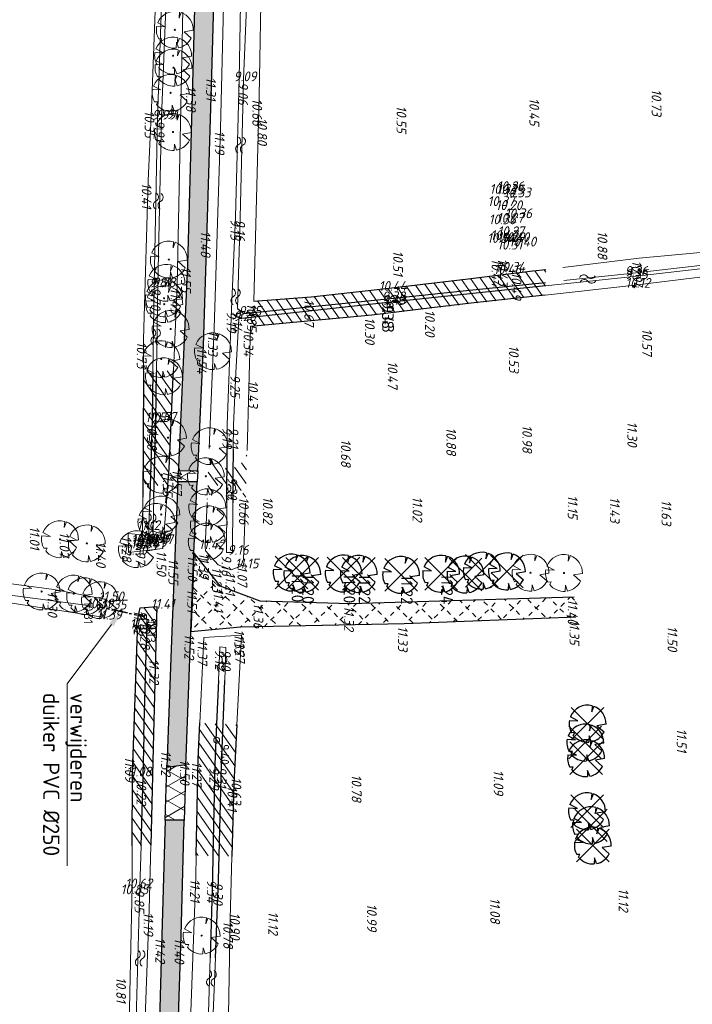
# Model space of a CAD drawing. Header units: metres. Extents: x 232614 to 233692, y 552964 to 554400.
# Tile 15 of 26: x 233243 to 233346, y 553931 to 554082. Entities that reach past the tile are written whole.
import ezdxf
from ezdxf import colors
from ezdxf.entities.mleader import LeaderData, LeaderLine
from ezdxf.math import Vec2, Vec3

# ---------------------------------------------------------------- set-up
doc = ezdxf.new("R2010")
doc.units = ezdxf.units.M
doc.linetypes.add('NLCS-HIDDEN', pattern=[4, 2, -2])
for name, color, linetype, lineweight, true_color in [('B-XX-AL-Hoogtecijfer-T', 7, 'Continuous', 18, 0xb8807a), ('Q26_Boom', 7, 'Continuous', 13, 0x165700), ('T09_Insteek_sloot', 7, 'Continuous', 13, 0x164c00), ('V-Duikerhoogte BOB-T', 7, 'Continuous', 18, 0x0059b3), ('V-Q69_Duiker-S', 1, 'NLCS-HIDDEN', 35, 0xff0000), ('V-T09_Insteek_sloot', 7, 'Continuous', 13, 0x164c00), ('V-Waterpeilhoogte-T', 7, 'Continuous', 18, 0xb8807a), ('V-WE-GR-BOOM-S', 7, 'Continuous', 25, 0x165700), ('V-WE-GR-BOOM_OP_BASIS_VAN_FOTO-S', 7, 'Continuous', 25, 0x165700), ('V-WE-GW-WATERGANG_BODEM-G', 7, 'CONTINUOUS-V', 25, 0x007ca5), ('V-WE-GW-WATERGANG_INSTEEK-G', 7, 'CONTINUOUS-V', 25, 0x004c00)]:
    doc.layers.add(name, color=color, linetype=linetype, lineweight=lineweight, true_color=true_color)
for name, color, linetype, lineweight in [('Hoogtecijfer-T-UIT', 2, 'Continuous', 18), ('S05_Water', 144, 'Continuous', 13), ('T07_Greppel', 144, 'Continuous', 13), ('V-S05_Water-S', 144, 'CONTINUOUS-V', 13), ('V-V05_Kanthalfverh-G', 7, 'CONTINUOUS-V', 25), ('V-W11_Waterlijn-G', 144, 'CONTINUOUS-V', 25), ('V-WE-AL-T', 7, 'Continuous', 13), ('V-WE-GR-BOOM-G', 1, 'Continuous', 25), ('V-WE-GW-WATERGANG-WERK-A', 252, 'Continuous', 9), ('V-WE-VH-VERHARDING_ASFALT_FREESVAK-A', 252, 'Continuous', 9), ('V-WE-VH-VERHARDING_ASFALT_FREESVAK-G', 7, 'CONTINUOUS-V', 25), ('V-WE-VH-VERHARDING_ASFALT_OPBREKEN-G', 7, 'CONTINUOUS-V', 25), ('V-WE-VH-VERHARDING_ASFALT_ZWART_OPBREKEN-A', 252, 'Continuous', 9), ('V-WE-VH-VERHARDING_BOUWWEG_GRASWIJK_14-A', 14, 'Continuous', 9), ('V-WE-VH-VERHARDING_BOUWWEG_GRASWIJK_14-G', 14, 'Continuous', 25), ('W11_Waterlijn', 142, 'Continuous', 13)]:
    doc.layers.add(name, color=color, linetype=linetype, lineweight=lineweight)
doc.styles.add('ISO', font='NLCS-ISO.ttf')
doc.styles.add('NLCS-ISO', font='NLCS-ISO.ttf', dxfattribs={"height": 1.8})
doc.styles.add('NLCS-ISO-ANNOTATIEF-T25', font='NLCS-ISO.ttf', dxfattribs={"height": 2.5})
doc.styles.get("Standard").update_dxf_attribs({"font": 'arial.ttf'})
doc.linetypes.add('CONTINUOUS-V', pattern='A,3.5,[24,NLCS.shx,S=0.5,R=0,X=0,Y=0],3.5', length=7)
pattern_1 = [(125, (0, 0), (-1.02394005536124, -0.7169705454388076), [])]
pattern_2 = [(256.8349741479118, (233113.6732984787, 553252.5291101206), (0.6993389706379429, -1.126382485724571), [0.9375, -0.9375]), (346.8349741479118, (233113.4597767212, 553251.6162493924), (1.126382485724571, 0.6993389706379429), [0.9375, -0.9375])]
pattern_3 = [(329.9999999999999, (0, 0), (1, 1.732050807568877), []), (29.99999999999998, (0, 0), (-0.9999999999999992, 1.732050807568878), [])]

# ---------------------------------------------------------------- blocks, each defined once
blk = doc.blocks.new('M02_GRONDSLAGPUNT')
blk.add_circle((0, 0), 0.5)
blk.add_attdef('1', (0.6883896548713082, 0.5986564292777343), '', height=1.3)
blk = doc.blocks.new('Q69_DUIKER_OPENING')
at = {"color": 0}
for p, q in [((-0.2038016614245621, 0.344941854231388), (0, 0)), ((-0.1961876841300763, -0.3480278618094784), (0, 0)), ((0, 0), (0.5204812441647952, 0)), ((0.9994211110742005, 0), (1.501528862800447, 0)), ((1.898673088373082, 0), (2.3, 0))]:
    blk.add_line(p, q, dxfattribs=at)
blk = doc.blocks.new('Q26_BOOM')
at = {"flags": 128}
for points in [[(0.7241735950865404, 2.737870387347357), (0.6408429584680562, 1.803661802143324), (0.9729455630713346, 2.659649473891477)], [(-2.786822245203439, 0.5039873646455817), (-1.479423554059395, 0.4418412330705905), (-2.631308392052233, 1.047180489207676)], [(-2.192573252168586, -1.792472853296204), (-1.969614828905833, -1.360378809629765), (-2.466565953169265, -1.391553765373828)], [(2.831082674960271, -0.07294376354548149), (1.441592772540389, -0.309453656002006), (2.527937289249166, -1.276695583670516)], [(0.5578399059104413, -2.77656365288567), (0.2358009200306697, -1.873217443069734), (0.202819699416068, -2.824753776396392)]]:
    blk.add_lwpolyline(points, dxfattribs=at)
blk.add_lwpolyline([(2.83107871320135, -0.07294367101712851, 0.3219436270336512), (0.9729437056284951, 2.65964433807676, 0.3219436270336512)], format="xyb", dxfattribs=at)
blk.add_circle((0, 0), 0.08437499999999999)
for start, end in [(75.18440999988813, 158.298953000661), (169.7490490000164, 209.4302330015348), (281.3600670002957, 333.2046490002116), (219.2666920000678, 274.1068389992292)]:
    blk.add_arc((0, 0), 2.832018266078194, start, end)
blk = doc.blocks.new('S05')
for centre, radius, start, end in [((-0.6000000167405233, 0.03999905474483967), 0.6799999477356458, 28.07257499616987, 151.9275999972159), ((0.5999988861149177, 0.6800008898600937), 0.679999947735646, 208.0725722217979, 331.9275972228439), ((-0.5999988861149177, -0.6800008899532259), 0.6799999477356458, 28.07257499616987, 151.9275999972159), ((0.6000000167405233, -0.03999905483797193), 0.679999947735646, 208.0725722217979, 331.9275972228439)]:
    blk.add_arc(centre, radius, start, end)
blk = doc.blocks.new('V-SGR-BOOM_08')
at = {"ltscale": 20, "flags": 128}
for points in [[(0.6137024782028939, 2.320214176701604), (0.5430837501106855, 1.528517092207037), (0.8245248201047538, 2.253925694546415)], [(-2.361698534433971, 0.4271051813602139), (-1.253740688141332, 0.3744393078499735), (-2.229907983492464, 0.8874353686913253)], [(-1.858100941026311, -1.51903499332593), (-1.669154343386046, -1.152855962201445), (-2.090296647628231, -1.179275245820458)], [(2.399207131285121, -0.06181635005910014), (1.221680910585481, -0.2622471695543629), (2.142305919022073, -1.081938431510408)], [(0.4727378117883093, -2.352980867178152), (0.1998279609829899, -1.587445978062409), (0.1718782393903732, -2.393819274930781)]]:
    blk.add_lwpolyline(points, dxfattribs=at)
blk.add_lwpolyline([(2.399203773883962, -0.06181627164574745, 0.3219436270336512), (0.8245232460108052, 2.253921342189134, 0.3219436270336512)], format="xyb", dxfattribs=at)
blk.add_circle((1.789445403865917e-13, -1.789445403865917e-13), 0.07)
at = {"ltscale": 20}
for start, end in [(75.18440999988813, 158.298953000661), (169.7490490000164, 209.4302330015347), (281.3600670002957, 333.2046490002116), (219.2666920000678, 274.1068389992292)]:
    blk.add_arc((1.823366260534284e-13, -1.823413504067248e-13), 2.399999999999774, start, end, dxfattribs=at)
at = {"layer": 'V-WE-GR-BOOM-G'}
for p, q in [((-2.1213203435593, 2.1213203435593), (2.121320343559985, -2.121320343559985)), ((2.121320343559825, 2.12132034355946), (-2.12132034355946, -2.121320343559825))]:
    blk.add_line(p, q, dxfattribs=at)

msp = doc.modelspace()

# ---------------------------------------------------------------- hatches: boundary and pattern name
at = {"layer": 'V-WE-GW-WATERGANG-WERK-A'}
h = msp.add_hatch(dxfattribs=at)
h.set_pattern_fill('AGW-WERK_AANVULLEN-SO', color=256, scale=0.25, angle=80, pattern_type=2)
h.set_pattern_definition(pattern_1)
h.paths.add_polyline_path([(233323.9659204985, 554043.329451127), (233299.458433, 554040.396215), (233287.949171, 554039.13381), (233279.146247, 554038.485206), (233278.67613, 554034.569174), (233297.252313, 554036.32561), (233323.8875631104, 554039.3949591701)])
h = msp.add_hatch(dxfattribs=at)
h.set_pattern_fill('AGW-WERK_AANVULLEN-SO', color=256, scale=0.25, angle=80, pattern_type=2)
h.set_pattern_definition(pattern_1)
edge = h.paths.add_edge_path()
edge.add_line((233262.2214562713, 554027.771845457), (233266.8260200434, 554027.7658362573))
edge.add_line((233266.8260200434, 554027.7658362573), (233266.172644, 554012.807457))
edge.add_line((233266.172644, 554012.807457), (233265.8225318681, 554008.393088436))
edge.add_arc((233263.97687268, 554008.420341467), 1.845860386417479, 359.154031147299, 539.5047321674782)
edge.add_line((233262.1310812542, 554008.4362969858), (233262.2214562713, 554027.771845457))
h = msp.add_hatch(dxfattribs=at)
h.set_pattern_fill('AGW-WERK_AANVULLEN-SO', color=256, scale=0.25, angle=80, pattern_type=2)
h.set_pattern_definition(pattern_1)
edge = h.paths.add_edge_path()
edge.add_line((233272.3252270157, 554015.8781254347), (233271.9898548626, 554007.5756978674))
edge.add_arc((233274.9441834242, 554007.5226314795), 2.954805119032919, -0.3759496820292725, 178.9709495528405, ccw=False)
edge.add_line((233277.8989249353, 554007.5032434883), (233277.942329, 554008.777803))
edge.add_line((233277.942329, 554008.777803), (233278.1359427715, 554015.5828695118))
edge.add_arc((233275.2308199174, 554015.7351228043), 2.909109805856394, 178.1912648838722, 356.99995564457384, ccw=False)
h = msp.add_hatch(dxfattribs=at)
h.set_pattern_fill('AGW-WERK_AANVULLEN-SO', color=256, scale=0.25, angle=80, pattern_type=2)
h.set_pattern_definition(pattern_1)
h.paths.add_polyline_path([(233263.8017865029, 553972.0980226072), (233264.093991, 553983.928484), (233264.300881, 553991.635072), (233261.705967, 553991.4317089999), (233261.102104, 553988.583441), (233261.324034, 553987.787871), (233260.7502872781, 553971.8420474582), (233260.537418, 553965.92589), (233260.5032418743, 553954.9284867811), (233263.3799872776, 553955.0206692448)])
h = msp.add_hatch(dxfattribs=at)
h.set_pattern_fill('AGW-WERK_AANVULLEN-SO', color=256, scale=0.25, angle=80, pattern_type=2)
h.set_pattern_definition(pattern_1)
h.paths.add_polyline_path([(233276.5659387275, 553973.4762244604), (233270.8899170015, 553973.7855649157), (233270.637851, 553968.194699), (233270.3392691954, 553953.454474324), (233275.7970936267, 553953.3018455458), (233276.109826, 553964.484785)])
at = {"layer": 'V-WE-VH-VERHARDING_ASFALT_FREESVAK-A'}
h = msp.add_hatch(dxfattribs=at)
h.set_pattern_fill('AVH-ASFALT_FREESVAK', color=256, scale=0.6, pattern_type=2)
h.set_pattern_definition(pattern_2)
edge = h.paths.add_edge_path()
edge.add_line((233270.4839865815, 554010.7375812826), (233267.5283419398, 554010.774849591))
edge.add_line((233267.5283419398, 554010.774849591), (233266.6003770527, 553987.8674319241))
edge.add_line((233266.6003770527, 553987.8674319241), (233265.908202, 553969.862395))
edge.add_line((233265.908202, 553969.862395), (233265.8249192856, 553967.0210196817))
edge.add_arc((233262.2763961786, 554006.863308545), 39.99999997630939, 275.089575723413, 279.29758098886)
edge.add_line((233268.7388824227, 553967.3888070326), (233268.770091, 553968.504419))
edge.add_line((233268.770091, 553968.504419), (233269.489775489, 553987.7681995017))
edge.add_line((233269.489775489, 553987.7681995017), (233269.985, 553999.8))
edge.add_line((233269.985, 553999.8), (233270.4839865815, 554010.7375812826))
edge = h.paths.add_edge_path()
edge.add_line((233267.5971781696, 554012.4741167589), (233270.56150435, 554012.4367389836))
edge.add_line((233270.56150435, 554012.4367389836), (233271.438563, 554031.661505))
edge.add_line((233271.438563, 554031.661505), (233272.031488, 554049.600373))
edge.add_line((233272.031488, 554049.600373), (233272.726504, 554073.175876))
edge.add_line((233272.726504, 554073.175876), (233273.650307, 554105.877175))
edge.add_line((233273.650307, 554105.877175), (233273.7956711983, 554110.686531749))
edge.add_arc((233271.2239898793, 554098.9653349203), 11.99999999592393, 77.62513939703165, 90.00000000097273)
edge.add_line((233271.2239898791, 554110.9653349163), (233270.7109473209, 554110.9653349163))
edge.add_line((233270.7109473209, 554110.9653349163), (233270.51032, 554100.692201))
edge.add_line((233270.51032, 554100.692201), (233269.735615, 554071.846891))
edge.add_line((233269.735615, 554071.846891), (233268.976877, 554044.097145))
edge.add_line((233268.976877, 554044.097145), (233267.618516, 554013.000855))
edge.add_line((233267.618516, 554013.000855), (233267.5971781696, 554012.4741167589))
h = msp.add_hatch(dxfattribs=at)
h.set_pattern_fill('AVH-ASFALT_FREESVAK', color=256, scale=0.6, pattern_type=2)
h.set_pattern_definition(pattern_2)
edge = h.paths.add_edge_path()
edge.add_line((233268.4997899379, 553958.8419759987), (233265.5854747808, 553958.851837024))
edge.add_line((233265.5854747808, 553958.851837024), (233265.068408, 553941.210952))
edge.add_line((233265.068408, 553941.210952), (233264.338421, 553914.996662))
edge.add_line((233264.338421, 553914.996662), (233262.90622, 553870.280752))
edge.add_line((233262.90622, 553870.280752), (233262.5871571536, 553859.5416793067))
edge.add_arc((233266.6883759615, 553899.3308738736), 39.99999999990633, 264.1150950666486, 268.2444879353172)
edge.add_line((233265.4629890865, 553859.3496479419), (233265.754792, 553869.960637))
edge.add_line((233265.754792, 553869.960637), (233266.622538, 553898.840093))
edge.add_line((233266.622538, 553898.840093), (233267.174551, 553914.788493))
edge.add_line((233267.174551, 553914.788493), (233268.004402, 553941.13336))
edge.add_line((233268.004402, 553941.13336), (233268.4997899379, 553958.8419759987))
at = {"layer": 'V-WE-VH-VERHARDING_ASFALT_ZWART_OPBREKEN-A'}
h = msp.add_hatch(dxfattribs=at)
h.set_pattern_fill('AVH-ASFALT', color=256, scale=2, angle=-90.00000000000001, pattern_type=2)
h.set_pattern_definition(pattern_3)
h.paths.add_polyline_path([(233270.4839865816, 554010.7375812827), (233267.5283419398, 554010.774849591), (233267.5971781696, 554012.474116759), (233270.56150435, 554012.4367389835)])
h = msp.add_hatch(dxfattribs=at)
h.set_pattern_fill('AVH-ASFALT', color=256, scale=2, angle=-90.00000000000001, pattern_type=2)
h.set_pattern_definition(pattern_3)
edge = h.paths.add_edge_path()
edge.add_line((233268.4997899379, 553958.8419759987), (233265.5854747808, 553958.851837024))
edge.add_line((233265.5854747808, 553958.851837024), (233265.8249192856, 553967.0210196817))
edge.add_arc((233262.2763961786, 554006.8633085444), 39.99999997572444, 275.089575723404, 279.2975809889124)
edge.add_line((233268.7388824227, 553967.3888070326), (233268.4997899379, 553958.8120805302))
edge.add_line((233268.4997899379, 553958.8120805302), (233268.4997899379, 553958.8419759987))
at = {"layer": 'V-WE-VH-VERHARDING_BOUWWEG_GRASWIJK_14-A'}
h = msp.add_hatch(dxfattribs=at)
h.set_pattern_fill('AVH-BOUWWEG-SO', color=256, scale=0.5, angle=-90.00000000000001, pattern_type=2)
h.set_pattern_definition([(315, (0, 0), (1.767766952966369, 1.767766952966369), [0.75, -0.75]), (44.99999999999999, (0.5, -8.040613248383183e-17), (-1.767766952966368, 1.767766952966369), [0.75, -0.75])])
h.paths.add_polyline_path([(233269.985, 553999.8), (233269.823144, 553994.650333), (233269.489775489, 553987.7681995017), (233277.1511415, 553988.4588725), (233302.234, 553988.978), (233328.578, 553989.996), (233328.332, 553993.12), (233293.996, 553992.075), (233280.092, 553992.52), (233273.93, 553994.797)])

# ---------------------------------------------------------------- linework, layer by layer
at = {"layer": 'T07_Greppel'}
for points in [[(233254.507334, 553991.689296), (233233.986488, 553994.411129), (233204.792198, 553998.973513), (233171.694477, 554003.732503), (233146.52637, 554007.551529), (233118.313345, 554011.858678)], [(233259.2987567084, 553869.1628894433), (233259.449754, 553873.178322), (233260.164524, 553899.667795), (233260.215999, 553906.238942), (233260.966223, 553922.865942), (233261.69592, 553948.631186), (233261.8859840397, 553954.9257404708)]]:
    msp.add_lwpolyline(points, dxfattribs=at)
at = {"layer": 'T09_Insteek_sloot'}
for points in [[(233264.7438779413, 554105.9740938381), (233264.319271, 554091.166358), (233263.464499, 554068.024996), (233262.967272, 554056.951398), (233262.244008, 554032.602153), (233262.2168718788, 554027.77185144)], [(233266.8260200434, 554027.7658362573), (233267.396651, 554040.829851), (233268.637795, 554100.710376), (233268.8529603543, 554105.8561257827)], [(233326.5775806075, 554043.6419528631), (233338.281941, 554045.042454), (233373.164, 554048.301), (233414.967, 554053.067), (233415.651, 554074.744), (233415.614, 554094.004), (233392.914, 554093.272), (233390.542, 554093.425), (233390.484, 554094.992), (233414.8157820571, 554095.27), (233416.335, 554095.835), (233418.29, 554094.763), (233418.563, 554049.717), (233419.09, 554014.497), (233418.434, 554012.506), (233416.848, 554011.516), (233415.595, 554012.495)], [(233272.3252270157, 554015.8781254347), (233273.070043, 554034.316689), (233274.067434, 554064.956878), (233274.6826015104, 554090.0650757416)], [(233280.331615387, 554089.8082056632), (233279.99065, 554069.925976), (233279.146247, 554038.485206)], [(233415.595, 554012.495), (233415.459, 554031.142), (233415.314, 554050.417), (233378.005, 554046.671), (233373.120571, 554045.245403), (233337.154954, 554040.865204), (233323.8875631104, 554039.3949591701)], [(233278.67613, 554034.569174), (233278.1359427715, 554015.5828695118)], [(233262.1310141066, 554008.4219276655), (233262.109, 554003.711), (233262.060596, 554002.624581), (233259.869221, 554002.801265), (233259.934266, 553999.910543)], [(233259.934266, 553999.910543), (233265.199978, 554000.543654), (233265.8225318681, 554008.393088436)], [(233271.74837, 554000.18389), (233271.714763, 554000.765561), (233271.9898548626, 554007.5756978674)], [(233277.8989249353, 554007.5032434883), (233277.6059, 553998.898572)], [(233277.6059, 553998.898572), (233277.168824, 553997.812033), (233275.694315, 553997.2572095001), (233273.706, 553998.005), (233271.74837, 554000.18389)], [(233271.1851287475, 553980.3334106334), (233271.480915, 553986.893999)], [(233271.480915, 553986.893999), (233277.264073, 553987.2386820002)], [(233277.264073, 553987.2386820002), (233276.9150058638, 553980.3574532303)], [(233257.8742633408, 553868.5016266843), (233258.072024, 553873.478049), (233258.988239, 553899.792588), (233259.1662045, 553906.3155105), (233259.93707, 553922.968497), (233260.484124, 553948.77662), (233260.5032418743, 553954.9284867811)], [(233263.3799872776, 553955.0206692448), (233263.134606, 553945.085936), (233261.79043, 553909.376528), (233261.697363, 553893.14873), (233260.9251336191, 553869.8243813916)], [(233267.5127895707, 553871.8792973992), (233268.357338, 553893.930725), (233269.228845, 553922.491788), (233269.80586351, 553937.7947953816)], [(233275.4330214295, 553937.7196313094), (233275.15293, 553920.29255), (233274.528713, 553894.072094), (233273.756873, 553872.424179), (233273.7246322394, 553871.6540968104)]]:
    msp.add_lwpolyline(points, dxfattribs=at)
msp.add_lwpolyline([(233148.9828835, 554008.7421505), (233168.834926, 554005.597596), (233188.531721, 554002.706437), (233222.572407, 553997.394286), (233239.661207, 553995.432458), (233248.468766, 553994.234284), (233256.308272, 553992.773146), (233256.680429, 553991.505408), (233255.982801, 553989.97125), (233234.086176, 553993.365553), (233211.169907, 553996.586699), (233190.871671, 553999.501642), (233168.439661, 554002.946349), (233147.084211, 554006.56927), (233125.092463, 554009.718975), (233116.780253, 554011.227463), (233116.503446, 554012.179126), (233117.3078728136, 554013.0923973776)], close=True, dxfattribs=at)
at = {"layer": 'V-Q69_Duiker-S'}
msp.add_line((233257.8237606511, 553991.0615898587), (233260.0214943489, 553990.5806651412), dxfattribs=at)
at = {"layer": 'V-T09_Insteek_sloot'}
for points in [[(233270.8899170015, 553973.7855649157), (233271.1851287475, 553980.3334106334)], [(233276.9150058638, 553980.3574532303), (233276.5659387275, 553973.4762244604)], [(233269.80586351, 553937.7947953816), (233270.273031, 553950.184463), (233270.3392691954, 553953.454474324)], [(233275.7970936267, 553953.3018455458), (233275.529899, 553943.747282), (233275.4330214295, 553937.7196313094)]]:
    msp.add_lwpolyline(points, dxfattribs=at)
at = {"layer": 'V-V05_Kanthalfverh-G', "flags": 128}
msp.add_lwpolyline([(233269.985, 553999.8), (233269.823144, 553994.650333), (233269.489775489, 553987.7681995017)], dxfattribs=at)
at = {"layer": 'V-W11_Waterlijn-G', "flags": 128}
for points in [[(233323.9156361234, 554040.804565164), (233312.3292237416, 554039.581045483), (233299.732837, 554038.235473), (233276.845181, 554035.760726)], [(233277.658483, 554036.548643), (233299.6594445, 554038.8086410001), (233312.2708828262, 554040.1271956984), (233323.926415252, 554041.3458082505)], [(233263.6829289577, 554027.6686547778), (233263.5679619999, 554020.244061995), (233263.2187177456, 554008.4133746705)], [(233263.8320812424, 554008.4085959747), (233264.1423790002, 554020.2805450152), (233264.2435210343, 554027.5872182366)], [(233273.7381570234, 553980.3012189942), (233273.4513388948, 553973.6462067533), (233273.181441, 553967.383793), (233272.8869389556, 553953.454474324), (233272.815765, 553950.088098), (233272.4543616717, 553937.7571898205)], [(233273.2656540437, 553937.7469600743), (233273.736331, 553949.67732), (233273.8421697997, 553953.454474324), (233274.232676, 553967.390783), (233274.4589229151, 553973.5912168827), (233274.7033193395, 553980.2890490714)]]:
    msp.add_lwpolyline(points, dxfattribs=at)
at = {"layer": 'V-W11_Waterlijn-G'}
for points in [[(233276.682735, 554037.358015), (233277.658483, 554036.548643)], [(233275.0237732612, 554007.5380467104), (233275.0718635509, 554015.7385624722)], [(233276.0003247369, 554015.6913852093), (233275.945105, 554011.87331), (233275.9283794, 554007.5270966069)]]:
    msp.add_lwpolyline(points, dxfattribs=at)
at = {"layer": 'V-WE-GW-WATERGANG_BODEM-G', "flags": 128}
for points in [[(233262.295458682, 553971.8603502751), (233262.782443, 553989.637965)], [(233261.8859840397, 553954.9257404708), (233262.208338, 553965.601482), (233262.3577938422, 553971.8588614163)]]:
    msp.add_lwpolyline(points, dxfattribs=at)
at = {"layer": 'V-WE-GW-WATERGANG_INSTEEK-G', "flags": 128}
for points in [[(233279.146247, 554038.485206), (233287.949171, 554039.13381), (233299.458433, 554040.396215), (233312.0582181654, 554041.9041058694), (233322.0042210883, 554043.0944029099), (233323.9659204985, 554043.329451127)], [(233323.8875631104, 554039.3949591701), (233318.1686412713, 554038.760045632), (233312.5097780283, 554038.1311173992), (233306.475964, 554037.465468), (233297.252313, 554036.32561), (233278.67613, 554034.569174)], [(233262.2168718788, 554027.77185144), (233262.168858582, 554016.5204886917), (233262.1310141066, 554008.4219276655)], [(233265.8225318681, 554008.393088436), (233266.172644, 554012.807457), (233266.3217132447, 554016.2202455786), (233266.7383872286, 554025.7595721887), (233266.8260200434, 554027.7658362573)], [(233260.7502872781, 553971.8420474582), (233261.324034, 553987.787871), (233261.102104, 553988.583441), (233261.705967, 553991.4317089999)], [(233261.705967, 553991.4317089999), (233264.300881, 553991.635072), (233264.093991, 553983.928484), (233263.8017865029, 553972.0980226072)], [(233270.3392691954, 553953.454474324), (233270.637851, 553968.194699), (233270.8899170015, 553973.7855649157)], [(233276.5659387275, 553973.4762244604), (233276.109826, 553964.484785), (233275.7970936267, 553953.3018455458)], [(233260.5032418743, 553954.9284867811), (233260.537418, 553965.92589), (233260.7502872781, 553971.8420474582)], [(233263.8017865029, 553972.0980226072), (233263.3799872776, 553955.0206692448)]]:
    msp.add_lwpolyline(points, dxfattribs=at)
at = {"layer": 'V-WE-VH-VERHARDING_ASFALT_FREESVAK-G', "flags": 128}
for points in [[(233270.56150435, 554012.4367389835), (233271.438563, 554031.661505), (233272.031488, 554049.600373), (233272.726504, 554073.175876), (233273.650307, 554105.877175), (233273.7956711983, 554110.686531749, 0.05404805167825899), (233271.2239898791, 554110.9653349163), (233270.7109473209, 554110.9653349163), (233270.51032, 554100.692201), (233269.735615, 554071.846891), (233268.976877, 554044.097145), (233267.618516, 554013.000855), (233267.5971781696, 554012.474116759)], [(233267.5283419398, 554010.774849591), (233266.6003770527, 553987.8674319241), (233265.908202, 553969.862395), (233265.8249192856, 553967.0210196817, 0.01836295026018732), (233268.7388824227, 553967.3888070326), (233268.770091, 553968.504419), (233269.489775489, 553987.7681995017), (233269.985, 553999.8), (233270.4839865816, 554010.7375812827)], [(233268.4997899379, 553958.8419759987), (233265.5854747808, 553958.851837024), (233265.068408, 553941.210952), (233264.338421, 553914.996662), (233262.90622, 553870.280752), (233262.5871571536, 553859.5416793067, 0.01801982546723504), (233265.4629890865, 553859.3496479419), (233265.754792, 553869.960637), (233266.622538, 553898.840093), (233267.174551, 553914.788493), (233268.004402, 553941.13336)]]:
    msp.add_lwpolyline(points, format="xyb", close=True, dxfattribs=at)
at = {"layer": 'V-WE-VH-VERHARDING_ASFALT_OPBREKEN-G', "flags": 128}
msp.add_lwpolyline([(233270.4839865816, 554010.7375812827), (233267.5283419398, 554010.774849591), (233267.5971781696, 554012.474116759), (233270.56150435, 554012.4367389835)], close=True, dxfattribs=at)
msp.add_lwpolyline([(233268.4997899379, 553958.8419759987), (233265.5854747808, 553958.851837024), (233265.8249192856, 553967.0210196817, 0.01836295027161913), (233268.7388824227, 553967.3888070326), (233268.4997899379, 553958.8120805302)], format="xyb", close=True, dxfattribs=at)
at = {"layer": 'V-WE-VH-VERHARDING_BOUWWEG_GRASWIJK_14-G', "flags": 128}
for points in [[(233269.985, 553999.8), (233273.93, 553994.797), (233280.092, 553992.52), (233293.996, 553992.075), (233328.332, 553993.12)], [(233328.578, 553989.996), (233302.234, 553988.978), (233277.1511415, 553988.4588725), (233269.489775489, 553987.7681995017)]]:
    msp.add_lwpolyline(points, dxfattribs=at)
at = {"layer": 'W11_Waterlijn'}
for points in [[(233265.9401318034, 554105.9397504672), (233265.212967, 554089.554532), (233264.399275, 554066.651833), (233263.888527, 554040.946224), (233263.6829289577, 554027.6686547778)], [(233264.2435210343, 554027.5872182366), (233264.428473, 554040.948464), (233264.994368, 554066.733428), (233265.937247, 554089.843319), (233266.5979970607, 554105.9208637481)], [(233275.753294, 554037.254779), (233276.337905, 554051.411919), (233276.917073, 554072.537575), (233277.2161973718, 554089.8485123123)], [(233278.2771214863, 554089.835133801), (233277.607596, 554072.444209), (233277.095531, 554051.307606), (233276.682735, 554037.358015)], [(233326.7401371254, 554041.6492710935), (233336.929505, 554042.705311), (233368.130701, 554046.31105), (233368.123144, 554045.752393), (233336.943667, 554042.210412), (233323.9156361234, 554040.804565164)], [(233275.0718635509, 554015.7385624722), (233275.0938857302, 554019.4938575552), (233275.753294, 554037.254779)], [(233276.845181, 554035.760726), (233276.401261, 554027.535051), (233276.054723, 554019.452661), (233276.0003247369, 554015.6913852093)], [(233263.2187177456, 554008.4133746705), (233263.032117, 554002.092254), (233262.328627, 554001.780018), (233261.424539, 554001.532925), (233261.362265, 554000.87126)], [(233261.362265, 554000.87126), (233262.64992, 554001.015957), (233263.652817, 554001.549971), (233263.8320812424, 554008.4085959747)], [(233274.9790968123, 553999.919670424), (233275.0237732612, 554007.5380467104)], [(233275.9283794, 554007.5270966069), (233275.89909, 553999.91613)], [(233275.89909, 553999.91613), (233274.9790968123, 553999.919670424)], [(233273.958653, 553985.417365), (233273.7381570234, 553980.3012189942)], [(233274.888117, 553985.353541), (233273.958653, 553985.417365)], [(233274.7033193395, 553980.2890490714), (233274.888117, 553985.353541)], [(233272.4543616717, 553937.7571898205), (233271.957149, 553920.792532), (233271.002428, 553895.744219), (233269.9771010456, 553871.7899576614)], [(233271.1211541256, 553871.748481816), (233272.596196, 553920.778049), (233273.2656540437, 553937.7469600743)]]:
    msp.add_lwpolyline(points, dxfattribs=at)

# ---------------------------------------------------------------- block references
at = {"layer": 'Q26_Boom'}
for p in [(233267.048719, 554080.085378), (233266.780866, 554076.117296), (233266.840974, 554074.276263), (233266.404265, 554070.412571), (233266.763884, 554064.412793), (233266.13164, 554044.837417), (233265.752153, 554041.277518), (233265.388339, 554038.907876), (233265.437887, 554038.001419), (233266.415259, 554034.200018), (233272.904802, 554030.789791), (233264.964191, 554029.575983), (233265.381715, 554026.949093), (233265.997655, 554017.522313), (233272.390695, 554016.214753), (233265.050023, 554011.844492), (233271.81271, 554011.599765), (233264.976573, 554005.739946), (233272.033238, 554006.858168), (233264.221886, 554004.592349), (233272.26911, 554004.249406), (233249.429607, 554001.945883), (233253.546027, 554001.311735), (233271.952568, 554001.595601), (233261.227112, 554000.42298), (233321.629054, 553996.809145), (233326.761838, 553996.774558), (233246.609123, 553993.92663), (233251.528586, 553993.601234), (233253.290802, 553993.208088), (233255.56337, 553992.600047), (233271.163327, 553941.155343)]:
    msp.add_blockref('Q26_BOOM', p, dxfattribs=at)
at = {"layer": 'S05_Water'}
for p, rotation in [((233277.133013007, 554062.4001428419), 86.86766689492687), ((233264.5085581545, 554053.7940127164), 86.86766689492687), ((233330.4033058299, 554041.8629154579), 6.469641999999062), ((233276.3630277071, 554039.1488538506), 90.3651800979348), ((233264.1029613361, 554032.9741339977), 89.18101217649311), ((233275.6674465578, 554009.1873293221), 90.3651800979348), ((233263.4049291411, 554004.6518815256), 86.86766689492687), ((233274.304797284, 553982.8590186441), 88.15116857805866), ((233261.7291350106, 553937.659824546), 88.15116857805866), ((233272.6583544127, 553934.6054436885), 87.2718626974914)]:
    msp.add_blockref('S05', p, dxfattribs=dict(at, rotation=rotation))
at = {"layer": 'V-Duikerhoogte BOB-T'}
ref = msp.add_blockref('M02_GRONDSLAGPUNT', (233255.575, 553991.553), dxfattribs=dict(at, xscale=0.9, yscale=0.9, zscale=0.9, rotation=270))
ref.add_attrib('M02_GRONDSLAGPUNT', '10.31', (233253.119592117, 553992.4116209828), dxfattribs={"layer": '0', "color": 0, "height": 1.35, "rotation": 270, "style": 'ISO'})
ref = msp.add_blockref('M02_GRONDSLAGPUNT', (233262.267, 553990.089), dxfattribs=dict(at, xscale=0.9, yscale=0.9, zscale=0.9, rotation=270))
ref.add_attrib('M02_GRONDSLAGPUNT', '10.13', (233262.75189868, 553989.5347115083), dxfattribs={"layer": '0', "color": 0, "height": 1.35, "rotation": 270, "style": 'ISO'})
at = {"layer": 'V-Q69_Duiker-S'}
for p, rotation in [((233255.576927, 553991.553259), 347.6566714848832), ((233262.268328, 553990.088996), 167.6566714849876)]:
    msp.add_blockref('Q69_DUIKER_OPENING', p, dxfattribs=dict(at, rotation=rotation))
at = {"layer": 'V-S05_Water-S', "rotation": 6.469641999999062}
msp.add_blockref('S05', (233301.3997364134, 554038.7141440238), dxfattribs=at)
at = {"layer": 'V-Waterpeilhoogte-T'}
ref = msp.add_blockref('M02_GRONDSLAGPUNT', (233273.469, 553971.127), dxfattribs=dict(at, xscale=0.9, yscale=0.9, zscale=0.9, rotation=270))
ref.add_attrib('M02_GRONDSLAGPUNT', '9.40', (233274.0077907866, 553970.5074493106), dxfattribs={"layer": '0', "color": 0, "height": 1.35, "rotation": 270, "style": 'ISO'})
at = {"layer": 'V-WE-GR-BOOM-S', "xscale": 1.180007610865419, "yscale": 1.180007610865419, "zscale": 1.180007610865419}
for p in [(233284.972884, 553996.84031), (233286.606788, 553996.635942), (233292.93773, 553996.690666), (233307.914406, 553996.64786), (233314.138929, 553997.115026), (233317.999927, 553997.015803), (233295.281051, 553996.622556), (233301.764163, 553996.479387), (233311.644004, 553996.542356)]:
    msp.add_blockref('V-SGR-BOOM_08', p, dxfattribs=at)
at = {"layer": 'V-WE-GR-BOOM_OP_BASIS_VAN_FOTO-S', "xscale": 1.180007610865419, "yscale": 1.180007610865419, "zscale": 1.180007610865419}
for p in [(233330.379494, 553973.656395), (233330.030072, 553970.758796), (233330.145792, 553968.366771), (233330.297431, 553960.221911), (233330.903074, 553958.064233), (233331.184041, 553954.964981)]:
    msp.add_blockref('V-SGR-BOOM_08', p, dxfattribs=at)

# ---------------------------------------------------------------- texts
at = {"layer": 'B-XX-AL-Hoogtecijfer-T', "style": 'NLCS-ISO', "oblique": 13.5}
for s, p in [('11.31', (233271.851504, 554072.825876)), ('11.38', (233268.7707559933, 554071.4848097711)), ('9.06', (233276.7714848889, 554072.0850992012)), ('10.73', (233340.2184444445, 554070.9868468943)), ('10.45', (233321.4570008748, 554069.6212629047)), ('10.55', (233301.0738897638, 554068.4532629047)), ('10.35', (233262.4213887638, 554067.6842589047)), ('10.80', (233279.7105975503, 554066.577918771)), ('9.91', (233263.9727749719, 554066.2178035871)), ('11.19', (233273.1748268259, 554064.6156815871)), ('10.41', (233261.9756053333, 554056.6012448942)), ('9.15', (233275.5831252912, 554051.0713350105)), ('9.16', (233276.3371976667, 554050.9484962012)), ('11.48', (233271.0277401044, 554049.238291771)), ('10.88', (233331.9213632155, 554049.213918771)), ('10.51', (233300.5522222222, 554046.2242629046)), ('11.55', (233268.0115445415, 554043.7565610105)), ('10.44', (233315.6416666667, 554044.9808468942)), ('10.43', (233316.6305555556, 554044.9898468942)), ('10.94', (233337.2124965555, 554044.7011044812)), ('10.49', (233318.7399483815, 554042.8986504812)), ('9.70', (233263.3741502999, 554040.5806504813)), ('11.45', (233266.3924296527, 554040.4892670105)), ('10.85', (233278.1031367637, 554038.1325407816)), ('10.67', (233286.9186154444, 554038.7658966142)), ('9.19', (233274.9934617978, 554036.913582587)), ('10.20', (233305.4455615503, 554037.1153148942)), ('10.30', (233296.2219105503, 554035.9754568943)), ('11.33', (233272.1172652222, 554033.966689)), ('10.34', (233277.6066855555, 554034.2190208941)), ('10.57', (233338.7774444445, 554034.2512629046)), ('10.73', (233261.2134524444, 554032.2519998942)), ('10.53', (233318.3244444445, 554031.6802629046)), ('11.54', (233270.4468963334, 554031.3209210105)), ('10.47', (233299.7215555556, 554029.2408468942)), ('9.25', (233275.5687035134, 554027.1944670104)), ('10.43', (233278.2955555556, 554026.3188468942)), ('10.38', (233262.7973632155, 554019.837918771)), ('11.30', (233336.4863753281, 554019.9868468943)), ('9.21', (233275.3124979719, 554019.111464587)), ('10.88', (233308.7133632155, 554019.091918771)), ('10.98', (233320.3753632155, 554019.464722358)), ('10.68', (233292.5503632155, 554017.2750866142)), ('11.55', (233265.2073115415, 554012.4668730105)), ('9.30', (233275.1252552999, 554011.5319604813)), ('10.66', (233276.8956651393, 554008.4098896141)), ('10.82', (233280.5727891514, 554008.4749187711)), ('11.02', (233303.5275669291, 554008.4918468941)), ('11.15', (233327.3454453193, 554008.7084160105)), ('11.43', (233333.8003333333, 554008.422)), ('11.63', (233341.7292222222, 554007.9680866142)), ('11.01', (233244.792, 554003.9268468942)), ('11.07', (233249.3532222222, 554003.0368468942)), ('11.40', (233254.9544864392, 554001.5698468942)), ('11.28', (233258.9043619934, 554002.439183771)), ('10.97', (233261.0300404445, 554002.2832314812)), ('11.50', (233264.2473533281, 554000.2029169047)), ('11.50', (233269.0323753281, 553999.4592629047)), ('11.07', (233276.6531222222, 553998.5484188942)), ('11.21', (233274.819315, 553996.9072095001)), ('11.30', (233247.5161413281, 553993.8841308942)), ('11.40', (233327.3404864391, 553992.7698468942)), ('11.32', (233260.7455339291, 553991.0817089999)), ('11.36', (233279.123113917, 553992.1520866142)), ('11.32', (233293.0355669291, 553991.725)), ('11.35', (233327.6126675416, 553989.6554160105)), ('10.28', (233261.7398062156, 553989.275883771)), ('11.35', (233276.1858090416, 553988.1182885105)), ('11.33', (233301.2812222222, 553988.628)), ('11.50', (233342.6463753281, 553988.6362629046)), ('11.52', (233268.5293424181, 553987.4276155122)), ('9.12', (233273.2087726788, 553985.0761685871)), ('11.32', (233263.1335579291, 553983.578484)), ('11.51', (233344.071, 553972.8964160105)), ('11.09', (233259.3926150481, 553968.6046504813)), ('11.52', (233264.9477689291, 553969.5218110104)), ('11.50', (233267.8174663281, 553968.1636819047)), ('11.27', (233269.6850732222, 553967.844699)), ('9.29', (233272.34383102, 553967.0425965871)), ('9.31', (233273.4904509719, 553967.0495865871)), ('10.22', (233261.1701271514, 553965.2513288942)), ('10.63', (233275.7504444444, 553965.4420866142)), ('10.78', (233294.1923632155, 553965.852918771)), ('11.09', (233315.9736150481, 553966.5656504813)), ('10.41', (233275.1181593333, 553964.1346318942)), ('9.85', (233260.8633625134, 553948.2785207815)), ('11.12', (233335.1483447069, 553948.388)), ('10.99', (233296.5288372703, 553946.0246504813)), ('11.08', (233315.4421409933, 553946.928918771)), ('11.19', (233262.2419988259, 553944.7447395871)), ('11.12', (233281.4033447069, 553944.8420000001)), ('10.78', (233274.4872622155, 553943.385200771)), ('11.42', (233264.0690860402, 553940.860952)), ('11.40', (233267.0128884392, 553940.7832068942)), ('10.81', (233258.0582222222, 553934.774918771))]:
    msp.add_text(s, height=1.5, rotation=270, dxfattribs=at).set_placement(p)
at = {"layer": 'Hoogtecijfer-T-UIT', "style": 'NLCS-ISO', "oblique": 13.5}
for s, p in [('9.09', (233276.07946302, 554072.1962254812)), ('9.99', (233263.56166502, 554066.3106365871)), ('9.91', (233264.2521429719, 554066.3922315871)), ('10.33', (233315.3454444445, 554054.9258468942)), ('10.25', (233316.4488897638, 554054.8322629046)), ('10.26', (233316.4523361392, 554055.3560866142)), ('10.33', (233317.5414444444, 554054.3918468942)), ('10.37', (233315.0454444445, 554053.0558468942)), ('10.20', (233316.2725975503, 554052.4278468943)), ('10.36', (233317.7003361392, 554051.1920866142)), ('10.36', (233315.2143361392, 554050.2620866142)), ('10.27', (233316.4624444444, 554050.4948468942)), ('10.27', (233316.5694444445, 554048.4398468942)), ('10.54', (233314.9745555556, 554047.4052629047)), ('10.47', (233315.4695555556, 554047.8388468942)), ('10.29', (233316.5538372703, 554047.5376504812)), ('10.40', (233317.2557086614, 554047.5368468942)), ('10.40', (233318.3207086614, 554046.8528468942)), ('10.31', (233316.5142222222, 554046.3838468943)), ('10.46', (233315.9634472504, 554042.6250866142)), ('10.34', (233316.5995555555, 554042.9838468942)), ('9.36', (233336.0933938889, 554042.3462012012)), ('9.81', (233263.1463019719, 554040.592946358)), ('9.78', (233263.5963889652, 554040.5951863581)), ('9.35', (233336.1111095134, 554041.8698280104)), ('10.12', (233336.1945209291, 554040.5150508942)), ('10.44', (233298.3500996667, 554040.0460618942)), ('9.38', (233298.8273604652, 554038.4553633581)), ('9.43', (233298.8739453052, 554037.8942765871)), ('9.25', (233276.8259255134, 554036.2080590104)), ('9.26', (233276.0090698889, 554035.4016162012)), ('10.54', (233262.4985175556, 554019.9033249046)), ('10.57', (233263.1118234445, 554019.9398079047)), ('11.12', (233261.2263447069, 554003.361)), ('10.49', (233261.2415753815, 554001.4386684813)), ('10.35', (233261.9890067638, 554001.7515169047)), ('10.39', (233262.2034407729, 554001.345249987)), ('10.54', (233260.2928205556, 554000.5305229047)), ('10.54', (233260.3550945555, 554001.1921879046)), ('10.58', (233260.3983632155, 554000.8803347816)), ('10.49', (233261.5628683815, 554000.6746074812)), ('10.47', (233262.5833725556, 554001.1998178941)), ('11.42', (233270.7154410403, 554000.415561)), ('11.30', (233258.9816413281, 553999.5603898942)), ('9.16', (233275.1407566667, 553999.5570202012)), ('11.15', (233276.2812693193, 553997.4714490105)), ('11.50', (233255.355647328, 553992.4324089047)), ('10.39', (233253.4591712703, 553991.3479464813)), ('11.35', (233255.7150965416, 553991.1648240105)), ('11.41', (233263.3869921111, 553991.285072)), ('11.39', (233255.0124160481, 553989.630053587)), ('11.32', (233260.1416709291, 553988.233441)), ('11.23', (233260.3712562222, 553987.437871)), ('11.08', (233259.5725589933, 553965.563808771)), ('10.62', (233259.4459131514, 553948.4087066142)), ('10.85', (233258.7408897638, 553947.4923347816))]:
    msp.add_text(s, height=1.5, dxfattribs=at).set_placement(p)
for s, p in [('10.66', (233278.9439861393, 554069.5580626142)), ('9.14', (233275.901621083, 554037.0168185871)), ('9.19', (233274.334053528, 554019.1526611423)), ('11.57', (233266.6657382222, 554012.6602710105)), ('11.55', (233266.0747485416, 553998.9645410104)), ('11.39', (233270.7779850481, 553999.8426935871)), ('9.16', (233274.220763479, 553999.5605606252)), ('11.23', (233272.7532222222, 553997.655)), ('11.51', (233268.948144, 553994.3097490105)), ('11.41', (233273.0161111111, 553994.447)), ('11.37', (233270.5281372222, 553986.543999)), ('11.27', (233276.3112952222, 553986.8886820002)), ('9.10', (233274.1460450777, 553985.0121914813)), ('11.21', (233269.398031, 553949.8344630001)), ('9.34', (233271.9568733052, 553949.7469015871)), ('9.30', (233272.9164812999, 553949.3359704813)), ('10.90', (233275.5345975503, 553944.6886504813))]:
    msp.add_text(s, height=1.5, rotation=270, dxfattribs=at).set_placement(p)
at = {"layer": 'Hoogtecijfer-T-UIT', "style": 'NLCS-ISO'}
for s, p in [('9.38', (233298.8273604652, 554038.4553633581)), ('9.43', (233298.8739453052, 554037.8942765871)), ('11.20', (233284.972884, 553996.84031)), ('11.20', (233286.606788, 553996.635942)), ('11.20', (233292.93773, 553996.690666)), ('11.22', (233295.281051, 553996.622556)), ('11.22', (233301.764163, 553996.479387)), ('11.24', (233307.914406, 553996.64786))]:
    msp.add_text(s, height=1.8, rotation=270, dxfattribs=at).set_placement(p)

# ---------------------------------------------------------------- leaders
at = {"layer": 'V-WE-AL-T'}
ml = msp.add_multileader_mtext('Standard', dxfattribs=at)
ml.set_content('verwijderen\\Pduiker PVC %%C250', color=256, style='NLCS-ISO-ANNOTATIEF-T25')
ml.set_leader_properties(color=256, linetype='ByLayer', lineweight=13)
ml.build(insert=Vec2(0, 0))
ml.multileader.update_dxf_attribs({"text_left_attachment_type": 6, "text_right_attachment_type": 6, "dogleg_length": 0.5, "arrow_head_size": 2.5})
ctx = ml.context
ctx.base_point, ctx.char_height, ctx.arrow_head_size, ctx.landing_gap_size, ctx.plane_origin, ctx.plane_x_axis, ctx.plane_y_axis = Vec3(233250.5125723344, 553979.2784923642, 10.27000000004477), 2.5, 2.5, 0.9, Vec3(233248.9243487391, 553983.2148900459, 10.27000000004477), Vec3(0, -1), Vec3(1, 0)
ctx.left_attachment, ctx.right_attachment = 6, 6
notes = []
notes.append((ctx, [(1, (1, 1, 0), (233250.5125723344, 553979.7784923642, 10.27000000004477), (0, -1), 0.5, [(0, [(233258.8246150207, 553990.8425753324, 10.27000000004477)], 0, [])])]))
ctx.mtext.insert, ctx.mtext.text_direction, ctx.mtext.rotation, ctx.mtext.flow_direction = Vec3(233253.5125723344, 553978.3784923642, 10.27000000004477), Vec3(0, -1), 4.71238898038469, 5
for ctx, leaders in notes:
    for number, flags, end, landing, length, lines in leaders:
        leader = LeaderData()
        leader.index, (leader.has_last_leader_line, leader.has_dogleg_vector, leader.attachment_direction) = number, flags
        leader.last_leader_point, leader.dogleg_vector, leader.dogleg_length = Vec3(end), Vec3(landing), length
        for number, points, colour, breaks in lines:
            line = LeaderLine()
            line.index, line.vertices, line.color, line.breaks = number, Vec3.list(points), colors.encode_raw_color(colour), breaks
            leader.lines.append(line)
        ctx.leaders.append(leader)

doc.saveas('drawing.dxf')
